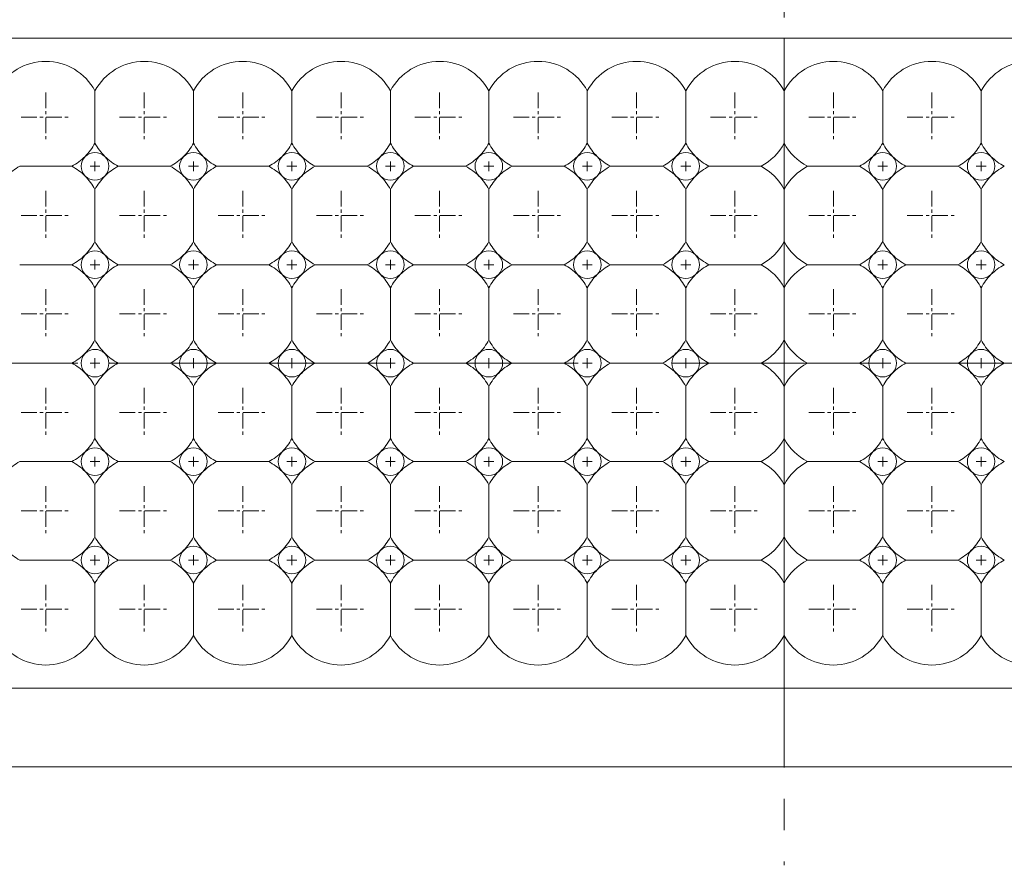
# Model space of a CAD drawing. Header units: millimetres. Extents: x -201 to 202, y 143 to 428.
# Tile 4 of 14: x -81 to -31, y 262 to 305. Entities that reach past the tile are written whole.
import ezdxf

# ---------------------------------------------------------------- set-up
doc = ezdxf.new("R2010")
doc.units = ezdxf.units.MM
doc.header["$LTSCALE"] = 0.25
doc.linetypes.add('CENTER', pattern=[50.8, 31.75, -6.35, 6.35, -6.35])
for name, color, linetype, lineweight in [('BASE', 7, 'Continuous', 20), ('CENTER', 1, 'CENTER', 9), ('DIMENSION', 6, 'Continuous', 9), ('LED LENS', 7, 'Continuous', 20)]:
    doc.layers.add(name, color=color, linetype=linetype, lineweight=lineweight)
doc.styles.add('VS Standard', font='msgothic.ttc', dxfattribs={"height": 3})
doc.dimstyles.new('VS Standard x1', dxfattribs={"dimtxt": 3, "dimasz": 3, "dimexe": 0.5, "dimexo": 0.8, "dimgap": 0.5, "dimtad": 3, "dimrnd": 0.0001, "dimzin": 9, "dimdsep": 46, "dimtxsty": 'VS Standard', "dimcen": 0, "dimaunit": 1, "dimadec": 0, "dimazin": 2, "dimtfac": 1, "dimtmove": 0, "dimatfit": 2, "dimfxl": 1, "dimtolj": 1, "dimtzin": 0, "dimarcsym": 0})

# ---------------------------------------------------------------- blocks, each defined once
blk = doc.blocks.new('*D184')
at = {"layer": 'Defpoints', "color": 0}
for p in [(-95.878, 335.595), (-95.878, 298.898), (11.122, 298.898)]:
    blk.add_point(p, dxfattribs=at)
at = {"layer": 'DIMENSION', "color": 0, "lineweight": -2}
for p, q in [((-95.878, 299.698), (-95.878, 336.095)), ((11.122, 299.698), (11.122, 336.095)), ((8.122, 335.595), (-92.878, 335.595))]:
    blk.add_line(p, q, dxfattribs=at)
at = {"layer": 'DIMENSION', "color": 0}
for points in [[(-92.878, 336.095), (-92.878, 335.095), (-95.878, 335.595)], [(8.122, 335.095), (8.122, 336.095), (11.122, 335.595)]]:
    blk.add_solid(points, dxfattribs=at)
at = {"layer": 'DIMENSION', "color": 0, "insert": (-42.378, 337.846), "char_height": 3, "attachment_point": 5, "style": 'VS Standard'}
blk.add_mtext('\\A1;\\A1;(107)', dxfattribs=at)

msp = doc.modelspace()

# ---------------------------------------------------------------- linework, layer by layer
at = {"layer": 'BASE'}
for p, q in [((7.622, 304.398), (-92.378, 304.398)), ((-92.378, 271.398), (7.622, 271.398)), ((7.622, 267.398), (-92.378, 267.398))]:
    msp.add_line(p, q, dxfattribs=at)
at = {"layer": 'CENTER'}
for p, q in [((-42.378, 313.398), (-42.378, 262.398)), ((-77.378, 298.148), (-77.378, 297.648)), ((-72.378, 298.148), (-72.378, 297.648)), ((-67.378, 298.148), (-67.378, 297.648)), ((-62.378, 298.148), (-62.378, 297.648)), ((-57.378, 298.148), (-57.378, 297.648)), ((-52.378, 298.148), (-52.378, 297.648)), ((-47.378, 298.148), (-47.378, 297.648)), ((-37.378, 298.148), (-37.378, 297.648)), ((-32.378, 298.148), (-32.378, 297.648)), ((-77.628, 297.898), (-77.128, 297.898)), ((-72.628, 297.898), (-72.128, 297.898)), ((-67.628, 297.898), (-67.128, 297.898)), ((-62.628, 297.898), (-62.128, 297.898)), ((-57.628, 297.898), (-57.128, 297.898)), ((-52.628, 297.898), (-52.128, 297.898)), ((-47.628, 297.898), (-47.128, 297.898)), ((-37.628, 297.898), (-37.128, 297.898)), ((-32.628, 297.898), (-32.128, 297.898)), ((-77.378, 293.148), (-77.378, 292.648)), ((-72.378, 293.148), (-72.378, 292.648)), ((-67.378, 293.148), (-67.378, 292.648)), ((-62.378, 293.148), (-62.378, 292.648)), ((-57.378, 293.148), (-57.378, 292.648)), ((-52.378, 293.148), (-52.378, 292.648)), ((-47.378, 293.148), (-47.378, 292.648)), ((-37.378, 293.148), (-37.378, 292.648)), ((-32.378, 293.148), (-32.378, 292.648)), ((-77.628, 292.898), (-77.128, 292.898)), ((-72.628, 292.898), (-72.128, 292.898)), ((-67.628, 292.898), (-67.128, 292.898)), ((-62.628, 292.898), (-62.128, 292.898)), ((-57.628, 292.898), (-57.128, 292.898)), ((-52.628, 292.898), (-52.128, 292.898)), ((-47.628, 292.898), (-47.128, 292.898)), ((-37.628, 292.898), (-37.128, 292.898)), ((-32.628, 292.898), (-32.128, 292.898)), ((-77.378, 288.148), (-77.378, 287.648)), ((-72.378, 288.148), (-72.378, 287.648)), ((-67.378, 288.148), (-67.378, 287.648)), ((-62.378, 288.148), (-62.378, 287.648)), ((-57.378, 288.148), (-57.378, 287.648)), ((-52.378, 288.148), (-52.378, 287.648)), ((-47.378, 288.148), (-47.378, 287.648)), ((-37.378, 288.148), (-37.378, 287.648)), ((-32.378, 288.148), (-32.378, 287.648)), ((-98.878, 287.898), (14.122, 287.898)), ((-77.628, 287.898), (-77.128, 287.898)), ((-72.628, 287.898), (-72.128, 287.898)), ((-67.628, 287.898), (-67.128, 287.898)), ((-62.628, 287.898), (-62.128, 287.898)), ((-57.628, 287.898), (-57.128, 287.898)), ((-52.628, 287.898), (-52.128, 287.898)), ((-47.628, 287.898), (-47.128, 287.898)), ((-37.628, 287.898), (-37.128, 287.898)), ((-32.628, 287.898), (-32.128, 287.898)), ((-77.378, 283.148), (-77.378, 282.648)), ((-72.378, 283.148), (-72.378, 282.648)), ((-67.378, 283.148), (-67.378, 282.648)), ((-62.378, 283.148), (-62.378, 282.648)), ((-57.378, 283.148), (-57.378, 282.648)), ((-52.378, 283.148), (-52.378, 282.648)), ((-47.378, 283.148), (-47.378, 282.648)), ((-37.378, 283.148), (-37.378, 282.648)), ((-32.378, 283.148), (-32.378, 282.648)), ((-77.628, 282.898), (-77.128, 282.898)), ((-72.628, 282.898), (-72.128, 282.898)), ((-67.628, 282.898), (-67.128, 282.898)), ((-62.628, 282.898), (-62.128, 282.898)), ((-57.628, 282.898), (-57.128, 282.898)), ((-52.628, 282.898), (-52.128, 282.898)), ((-47.628, 282.898), (-47.128, 282.898)), ((-37.628, 282.898), (-37.128, 282.898)), ((-32.628, 282.898), (-32.128, 282.898)), ((-77.378, 278.148), (-77.378, 277.648)), ((-72.378, 278.148), (-72.378, 277.648)), ((-67.378, 278.148), (-67.378, 277.648)), ((-62.378, 278.148), (-62.378, 277.648)), ((-57.378, 278.148), (-57.378, 277.648)), ((-52.378, 278.148), (-52.378, 277.648)), ((-47.378, 278.148), (-47.378, 277.648)), ((-37.378, 278.148), (-37.378, 277.648)), ((-32.378, 278.148), (-32.378, 277.648)), ((-77.628, 277.898), (-77.128, 277.898)), ((-72.628, 277.898), (-72.128, 277.898)), ((-67.628, 277.898), (-67.128, 277.898)), ((-62.628, 277.898), (-62.128, 277.898)), ((-57.628, 277.898), (-57.128, 277.898)), ((-52.628, 277.898), (-52.128, 277.898)), ((-47.628, 277.898), (-47.128, 277.898)), ((-37.628, 277.898), (-37.128, 277.898)), ((-32.628, 277.898), (-32.128, 277.898))]:
    msp.add_line(p, q, dxfattribs=at)
at = {"layer": 'CENTER', "ltscale": 0.1}
for p, q in [((-79.878, 301.648), (-79.878, 299.148)), ((-74.878, 301.648), (-74.878, 299.148)), ((-69.878, 301.648), (-69.878, 299.148)), ((-64.878, 301.648), (-64.878, 299.148)), ((-59.878, 301.648), (-59.878, 299.148)), ((-54.878, 301.648), (-54.878, 299.148)), ((-49.878, 301.648), (-49.878, 299.148)), ((-44.878, 301.648), (-44.878, 299.148)), ((-39.878, 301.648), (-39.878, 299.148)), ((-34.878, 301.648), (-34.878, 299.148)), ((-81.128, 300.398), (-78.628, 300.398)), ((-76.128, 300.398), (-73.628, 300.398)), ((-71.128, 300.398), (-68.628, 300.398)), ((-66.128, 300.398), (-63.628, 300.398)), ((-61.128, 300.398), (-58.628, 300.398)), ((-56.128, 300.398), (-53.628, 300.398)), ((-51.128, 300.398), (-48.628, 300.398)), ((-46.128, 300.398), (-43.628, 300.398)), ((-41.128, 300.398), (-38.628, 300.398)), ((-36.128, 300.398), (-33.628, 300.398)), ((-79.878, 296.648), (-79.878, 294.148)), ((-74.878, 296.648), (-74.878, 294.148)), ((-69.878, 296.648), (-69.878, 294.148)), ((-64.878, 296.648), (-64.878, 294.148)), ((-59.878, 296.648), (-59.878, 294.148)), ((-54.878, 296.648), (-54.878, 294.148)), ((-49.878, 296.648), (-49.878, 294.148)), ((-44.878, 296.648), (-44.878, 294.148)), ((-39.878, 296.648), (-39.878, 294.148)), ((-34.878, 296.648), (-34.878, 294.148)), ((-81.128, 295.398), (-78.628, 295.398)), ((-76.128, 295.398), (-73.628, 295.398)), ((-71.128, 295.398), (-68.628, 295.398)), ((-66.128, 295.398), (-63.628, 295.398)), ((-61.128, 295.398), (-58.628, 295.398)), ((-56.128, 295.398), (-53.628, 295.398)), ((-51.128, 295.398), (-48.628, 295.398)), ((-46.128, 295.398), (-43.628, 295.398)), ((-41.128, 295.398), (-38.628, 295.398)), ((-36.128, 295.398), (-33.628, 295.398)), ((-79.878, 291.648), (-79.878, 289.148)), ((-74.878, 291.648), (-74.878, 289.148)), ((-69.878, 291.648), (-69.878, 289.148)), ((-64.878, 291.648), (-64.878, 289.148)), ((-59.878, 291.648), (-59.878, 289.148)), ((-54.878, 291.648), (-54.878, 289.148)), ((-49.878, 291.648), (-49.878, 289.148)), ((-44.878, 291.648), (-44.878, 289.148)), ((-39.878, 291.648), (-39.878, 289.148)), ((-34.878, 291.648), (-34.878, 289.148)), ((-81.128, 290.398), (-78.628, 290.398)), ((-76.128, 290.398), (-73.628, 290.398)), ((-71.128, 290.398), (-68.628, 290.398)), ((-66.128, 290.398), (-63.628, 290.398)), ((-61.128, 290.398), (-58.628, 290.398)), ((-56.128, 290.398), (-53.628, 290.398)), ((-51.128, 290.398), (-48.628, 290.398)), ((-46.128, 290.398), (-43.628, 290.398)), ((-41.128, 290.398), (-38.628, 290.398)), ((-36.128, 290.398), (-33.628, 290.398)), ((-79.878, 286.648), (-79.878, 284.148)), ((-74.878, 286.648), (-74.878, 284.148)), ((-69.878, 286.648), (-69.878, 284.148)), ((-64.878, 286.648), (-64.878, 284.148)), ((-59.878, 286.648), (-59.878, 284.148)), ((-54.878, 286.648), (-54.878, 284.148)), ((-49.878, 286.648), (-49.878, 284.148)), ((-44.878, 286.648), (-44.878, 284.148)), ((-39.878, 286.648), (-39.878, 284.148)), ((-34.878, 286.648), (-34.878, 284.148)), ((-81.128, 285.398), (-78.628, 285.398)), ((-76.128, 285.398), (-73.628, 285.398)), ((-71.128, 285.398), (-68.628, 285.398)), ((-66.128, 285.398), (-63.628, 285.398)), ((-61.128, 285.398), (-58.628, 285.398)), ((-56.128, 285.398), (-53.628, 285.398)), ((-51.128, 285.398), (-48.628, 285.398)), ((-46.128, 285.398), (-43.628, 285.398)), ((-41.128, 285.398), (-38.628, 285.398)), ((-36.128, 285.398), (-33.628, 285.398)), ((-79.878, 281.648), (-79.878, 279.148)), ((-74.878, 281.648), (-74.878, 279.148)), ((-69.878, 281.648), (-69.878, 279.148)), ((-64.878, 281.648), (-64.878, 279.148)), ((-59.878, 281.648), (-59.878, 279.148)), ((-54.878, 281.648), (-54.878, 279.148)), ((-49.878, 281.648), (-49.878, 279.148)), ((-44.878, 281.648), (-44.878, 279.148)), ((-39.878, 281.648), (-39.878, 279.148)), ((-34.878, 281.648), (-34.878, 279.148)), ((-81.128, 280.398), (-78.628, 280.398)), ((-76.128, 280.398), (-73.628, 280.398)), ((-71.128, 280.398), (-68.628, 280.398)), ((-66.128, 280.398), (-63.628, 280.398)), ((-61.128, 280.398), (-58.628, 280.398)), ((-56.128, 280.398), (-53.628, 280.398)), ((-51.128, 280.398), (-48.628, 280.398)), ((-46.128, 280.398), (-43.628, 280.398)), ((-41.128, 280.398), (-38.628, 280.398)), ((-36.128, 280.398), (-33.628, 280.398)), ((-79.878, 276.648), (-79.878, 274.148)), ((-74.878, 276.648), (-74.878, 274.148)), ((-69.878, 276.648), (-69.878, 274.148)), ((-64.878, 276.648), (-64.878, 274.148)), ((-59.878, 276.648), (-59.878, 274.148)), ((-54.878, 276.648), (-54.878, 274.148)), ((-49.878, 276.648), (-49.878, 274.148)), ((-44.878, 276.648), (-44.878, 274.148)), ((-39.878, 276.648), (-39.878, 274.148)), ((-34.878, 276.648), (-34.878, 274.148)), ((-81.128, 275.398), (-78.628, 275.398)), ((-76.128, 275.398), (-73.628, 275.398)), ((-71.128, 275.398), (-68.628, 275.398)), ((-66.128, 275.398), (-63.628, 275.398)), ((-61.128, 275.398), (-58.628, 275.398)), ((-56.128, 275.398), (-53.628, 275.398)), ((-51.128, 275.398), (-48.628, 275.398)), ((-46.128, 275.398), (-43.628, 275.398)), ((-41.128, 275.398), (-38.628, 275.398)), ((-36.128, 275.398), (-33.628, 275.398))]:
    msp.add_line(p, q, dxfattribs=at)
at = {"layer": 'LED LENS'}
for p, q in [((-42.378, 304.398), (-42.378, 271.398)), ((-42.378, 301.721), (-42.378, 304.398)), ((-42.378, 304.398), (-42.378, 301.721)), ((-77.378, 301.721), (-77.378, 300.398)), ((-72.378, 301.721), (-72.378, 300.398)), ((-67.378, 301.721), (-67.378, 300.398)), ((-62.378, 301.721), (-62.378, 300.398)), ((-57.378, 301.721), (-57.378, 300.398)), ((-52.378, 301.721), (-52.378, 300.398)), ((-47.378, 301.721), (-47.378, 300.398)), ((-42.378, 301.721), (-42.378, 300.398)), ((-42.378, 299.075), (-42.378, 301.721)), ((-37.378, 301.721), (-37.378, 300.398)), ((-32.378, 301.721), (-32.378, 300.398)), ((-77.378, 300.398), (-77.378, 299.075)), ((-72.378, 300.398), (-72.378, 299.075)), ((-67.378, 300.398), (-67.378, 299.075)), ((-62.378, 300.398), (-62.378, 299.075)), ((-57.378, 300.398), (-57.378, 299.075)), ((-52.378, 300.398), (-52.378, 299.075)), ((-47.378, 300.398), (-47.378, 299.075)), ((-42.378, 300.398), (-42.378, 299.075)), ((-37.378, 300.398), (-37.378, 299.075)), ((-32.378, 300.398), (-32.378, 299.075)), ((-42.378, 296.721), (-42.378, 299.075)), ((-42.378, 299.075), (-42.378, 296.721)), ((-81.201, 297.898), (-78.556, 297.898)), ((-76.201, 297.898), (-73.556, 297.898)), ((-71.201, 297.898), (-68.556, 297.898)), ((-66.201, 297.898), (-63.556, 297.898)), ((-61.201, 297.898), (-58.556, 297.898)), ((-56.201, 297.898), (-53.556, 297.898)), ((-51.201, 297.898), (-48.556, 297.898)), ((-46.201, 297.898), (-43.556, 297.898)), ((-41.201, 297.898), (-38.556, 297.898)), ((-36.201, 297.898), (-33.556, 297.898)), ((-77.378, 296.721), (-77.378, 295.398)), ((-72.378, 296.721), (-72.378, 295.398)), ((-67.378, 296.721), (-67.378, 295.398)), ((-62.378, 296.721), (-62.378, 295.398)), ((-57.378, 296.721), (-57.378, 295.398)), ((-52.378, 296.721), (-52.378, 295.398)), ((-47.378, 296.721), (-47.378, 295.398)), ((-42.378, 296.721), (-42.378, 295.398)), ((-42.378, 294.075), (-42.378, 296.721)), ((-37.378, 296.721), (-37.378, 295.398)), ((-32.378, 296.721), (-32.378, 295.398)), ((-77.378, 295.398), (-77.378, 294.075)), ((-72.378, 295.398), (-72.378, 294.075)), ((-67.378, 295.398), (-67.378, 294.075)), ((-62.378, 295.398), (-62.378, 294.075)), ((-57.378, 295.398), (-57.378, 294.075)), ((-52.378, 295.398), (-52.378, 294.075)), ((-47.378, 295.398), (-47.378, 294.075)), ((-42.378, 295.398), (-42.378, 294.075)), ((-37.378, 295.398), (-37.378, 294.075)), ((-32.378, 295.398), (-32.378, 294.075)), ((-42.378, 291.721), (-42.378, 294.075)), ((-42.378, 294.075), (-42.378, 291.721)), ((-81.201, 292.898), (-78.556, 292.898)), ((-76.201, 292.898), (-73.556, 292.898)), ((-71.201, 292.898), (-68.556, 292.898)), ((-66.201, 292.898), (-63.556, 292.898)), ((-61.201, 292.898), (-58.556, 292.898)), ((-56.201, 292.898), (-53.556, 292.898)), ((-51.201, 292.898), (-48.556, 292.898)), ((-46.201, 292.898), (-43.556, 292.898)), ((-41.201, 292.898), (-38.556, 292.898)), ((-36.201, 292.898), (-33.556, 292.898)), ((-77.378, 291.721), (-77.378, 290.398)), ((-72.378, 291.721), (-72.378, 290.398)), ((-67.378, 291.721), (-67.378, 290.398)), ((-62.378, 291.721), (-62.378, 290.398)), ((-57.378, 291.721), (-57.378, 290.398)), ((-52.378, 291.721), (-52.378, 290.398)), ((-47.378, 291.721), (-47.378, 290.398)), ((-42.378, 291.721), (-42.378, 290.398)), ((-42.378, 289.075), (-42.378, 291.721)), ((-37.378, 291.721), (-37.378, 290.398)), ((-32.378, 291.721), (-32.378, 290.398)), ((-77.378, 290.398), (-77.378, 289.075)), ((-72.378, 290.398), (-72.378, 289.075)), ((-67.378, 290.398), (-67.378, 289.075)), ((-62.378, 290.398), (-62.378, 289.075)), ((-57.378, 290.398), (-57.378, 289.075)), ((-52.378, 290.398), (-52.378, 289.075)), ((-47.378, 290.398), (-47.378, 289.075)), ((-42.378, 290.398), (-42.378, 289.075)), ((-37.378, 290.398), (-37.378, 289.075)), ((-32.378, 290.398), (-32.378, 289.075)), ((-42.378, 286.721), (-42.378, 289.075)), ((-42.378, 289.075), (-42.378, 286.721)), ((-81.201, 287.898), (-78.556, 287.898)), ((-76.201, 287.898), (-73.556, 287.898)), ((-71.201, 287.898), (-68.556, 287.898)), ((-66.201, 287.898), (-63.556, 287.898)), ((-61.201, 287.898), (-58.556, 287.898)), ((-56.201, 287.898), (-53.556, 287.898)), ((-51.201, 287.898), (-48.556, 287.898)), ((-46.201, 287.898), (-43.556, 287.898)), ((-41.201, 287.898), (-38.556, 287.898)), ((-36.201, 287.898), (-33.556, 287.898)), ((-77.378, 286.721), (-77.378, 285.398)), ((-72.378, 286.721), (-72.378, 285.398)), ((-67.378, 286.721), (-67.378, 285.398)), ((-62.378, 286.721), (-62.378, 285.398)), ((-57.378, 286.721), (-57.378, 285.398)), ((-52.378, 286.721), (-52.378, 285.398)), ((-47.378, 286.721), (-47.378, 285.398)), ((-42.378, 286.721), (-42.378, 285.398)), ((-42.378, 284.075), (-42.378, 286.721)), ((-37.378, 286.721), (-37.378, 285.398)), ((-32.378, 286.721), (-32.378, 285.398)), ((-77.378, 285.398), (-77.378, 284.075)), ((-72.378, 285.398), (-72.378, 284.075)), ((-67.378, 285.398), (-67.378, 284.075)), ((-62.378, 285.398), (-62.378, 284.075)), ((-57.378, 285.398), (-57.378, 284.075)), ((-52.378, 285.398), (-52.378, 284.075)), ((-47.378, 285.398), (-47.378, 284.075)), ((-42.378, 285.398), (-42.378, 284.075)), ((-37.378, 285.398), (-37.378, 284.075)), ((-32.378, 285.398), (-32.378, 284.075)), ((-42.378, 281.721), (-42.378, 284.075)), ((-42.378, 284.075), (-42.378, 281.721)), ((-81.201, 282.898), (-78.556, 282.898)), ((-76.201, 282.898), (-73.556, 282.898)), ((-71.201, 282.898), (-68.556, 282.898)), ((-66.201, 282.898), (-63.556, 282.898)), ((-61.201, 282.898), (-58.556, 282.898)), ((-56.201, 282.898), (-53.556, 282.898)), ((-51.201, 282.898), (-48.556, 282.898)), ((-46.201, 282.898), (-43.556, 282.898)), ((-41.201, 282.898), (-38.556, 282.898)), ((-36.201, 282.898), (-33.556, 282.898)), ((-77.378, 281.721), (-77.378, 280.398)), ((-72.378, 281.721), (-72.378, 280.398)), ((-67.378, 281.721), (-67.378, 280.398)), ((-62.378, 281.721), (-62.378, 280.398)), ((-57.378, 281.721), (-57.378, 280.398)), ((-52.378, 281.721), (-52.378, 280.398)), ((-47.378, 280.398), (-47.378, 281.721)), ((-42.378, 281.721), (-42.378, 280.398)), ((-42.378, 279.075), (-42.378, 281.721)), ((-37.378, 281.721), (-37.378, 280.398)), ((-32.378, 281.721), (-32.378, 280.398)), ((-77.378, 280.398), (-77.378, 279.075)), ((-72.378, 280.398), (-72.378, 279.075)), ((-67.378, 280.398), (-67.378, 279.075)), ((-62.378, 280.398), (-62.378, 279.075)), ((-57.378, 280.398), (-57.378, 279.075)), ((-52.378, 280.398), (-52.378, 279.075)), ((-47.378, 279.075), (-47.378, 280.398)), ((-42.378, 280.398), (-42.378, 279.075)), ((-37.378, 280.398), (-37.378, 279.075)), ((-32.378, 280.398), (-32.378, 279.075)), ((-42.378, 276.721), (-42.378, 279.075)), ((-42.378, 279.075), (-42.378, 276.721)), ((-81.201, 277.898), (-78.556, 277.898)), ((-76.201, 277.898), (-73.556, 277.898)), ((-71.201, 277.898), (-68.556, 277.898)), ((-66.201, 277.898), (-63.556, 277.898)), ((-61.201, 277.898), (-58.556, 277.898)), ((-56.201, 277.898), (-53.556, 277.898)), ((-51.201, 277.898), (-48.556, 277.898)), ((-46.201, 277.898), (-43.556, 277.898)), ((-41.201, 277.898), (-38.556, 277.898)), ((-36.201, 277.898), (-33.556, 277.898)), ((-77.378, 276.721), (-77.378, 275.398)), ((-72.378, 276.721), (-72.378, 275.398)), ((-67.378, 276.721), (-67.378, 275.398)), ((-62.378, 276.721), (-62.378, 275.398)), ((-57.378, 276.721), (-57.378, 275.398)), ((-52.378, 275.398), (-52.378, 276.721)), ((-47.378, 275.398), (-47.378, 276.721)), ((-42.378, 276.721), (-42.378, 275.398)), ((-42.378, 274.075), (-42.378, 276.721)), ((-37.378, 276.721), (-37.378, 275.398)), ((-32.378, 276.721), (-32.378, 275.398)), ((-77.378, 275.398), (-77.378, 274.075)), ((-72.378, 275.398), (-72.378, 274.075)), ((-67.378, 275.398), (-67.378, 274.075)), ((-62.378, 275.398), (-62.378, 274.075)), ((-57.378, 275.398), (-57.378, 274.075)), ((-52.378, 274.075), (-52.378, 275.398)), ((-47.378, 274.075), (-47.378, 275.398)), ((-42.378, 275.398), (-42.378, 274.075)), ((-37.378, 275.398), (-37.378, 274.075)), ((-32.378, 275.398), (-32.378, 274.075)), ((-42.378, 271.398), (-42.378, 274.075)), ((-42.378, 274.075), (-42.378, 271.398))]:
    msp.add_line(p, q, dxfattribs=at)
for centre, radius, start, end in [((-79.878, 300.398), 2.828, 27.8856, 152.1144), ((-74.878, 300.398), 2.828, 27.8856, 152.1144), ((-69.878, 300.398), 2.828, 27.8856, 152.1144), ((-64.878, 300.398), 2.828, 27.8856, 152.1144), ((-59.878, 300.398), 2.828, 27.8856, 152.1144), ((-54.878, 300.398), 2.828, 27.8856, 152.1144), ((-49.878, 300.398), 2.828, 27.8856, 152.1144), ((-44.878, 300.398), 2.828, 27.8856, 152.1144), ((-39.878, 300.398), 2.828, 27.8856, 152.1144), ((-34.878, 300.398), 2.828, 27.8856, 152.1144), ((-29.878, 300.398), 2.828, 27.8856, 152.1144), ((-79.878, 300.398), 2.828, 315, 332.1144), ((-74.878, 300.398), 2.828, 207.8856, 225), ((-74.878, 300.398), 2.828, 315, 332.1144), ((-69.878, 300.398), 2.828, 207.8856, 225), ((-69.878, 300.398), 2.828, 315, 332.1144), ((-64.878, 300.398), 2.828, 207.8856, 225), ((-64.878, 300.398), 2.828, 315, 332.1144), ((-59.878, 300.398), 2.828, 207.8856, 225), ((-59.878, 300.398), 2.828, 315, 332.1144), ((-54.878, 300.398), 2.828, 207.8856, 225), ((-54.878, 300.398), 2.828, 315, 332.1144), ((-49.878, 300.398), 2.828, 207.8856, 225), ((-49.878, 300.398), 2.828, 315, 332.1144), ((-44.878, 300.398), 2.828, 207.8856, 225), ((-44.878, 300.398), 2.828, 297.8856, 332.1144), ((-39.878, 300.398), 2.828, 207.8856, 242.1144), ((-39.878, 300.398), 2.828, 315, 332.1144), ((-34.878, 300.398), 2.828, 207.8856, 225), ((-34.878, 300.398), 2.828, 315, 332.1144), ((-29.878, 300.398), 2.828, 207.8856, 225), ((-77.378, 297.898), 0.7, 45, 135), ((-72.378, 297.898), 0.7, 45, 135), ((-67.378, 297.898), 0.7, 45, 135), ((-62.378, 297.898), 0.7, 45, 135), ((-57.378, 297.898), 0.7, 45, 135), ((-52.378, 297.898), 0.7, 45, 135), ((-47.378, 297.898), 0.7, 45, 135), ((-37.378, 297.898), 0.7, 45, 135), ((-32.378, 297.898), 0.7, 45, 135), ((-79.878, 300.398), 2.828, 297.8856, 315), ((-77.378, 297.898), 0.7, 135, 225), ((-77.378, 297.898), 0.7, 0, 45), ((-74.878, 300.398), 2.828, 225, 242.1144), ((-74.878, 300.398), 2.828, 297.8856, 315), ((-72.378, 297.898), 0.7, 135, 225), ((-72.378, 297.898), 0.7, 0, 45), ((-69.878, 300.398), 2.828, 225, 242.1144), ((-69.878, 300.398), 2.828, 297.8856, 315), ((-67.378, 297.898), 0.7, 135, 225), ((-67.378, 297.898), 0.7, 0, 45), ((-64.878, 300.398), 2.828, 225, 242.1144), ((-64.878, 300.398), 2.828, 297.8856, 315), ((-62.378, 297.898), 0.7, 135, 225), ((-62.378, 297.898), 0.7, 0, 45), ((-59.878, 300.398), 2.828, 225, 242.1144), ((-59.878, 300.398), 2.828, 297.8856, 315), ((-57.378, 297.898), 0.7, 135, 225), ((-57.378, 297.898), 0.7, 0, 45), ((-54.878, 300.398), 2.828, 225, 242.1144), ((-54.878, 300.398), 2.828, 297.8856, 315), ((-52.378, 297.898), 0.7, 135, 225), ((-52.378, 297.898), 0.7, 0, 45), ((-49.878, 300.398), 2.828, 225, 242.1144), ((-49.878, 300.398), 2.828, 297.8856, 315), ((-47.378, 297.898), 0.7, 135, 225), ((-47.378, 297.898), 0.7, 0, 45), ((-44.878, 300.398), 2.828, 225, 242.1144), ((-39.878, 300.398), 2.828, 297.8856, 315), ((-37.378, 297.898), 0.7, 135, 225), ((-37.378, 297.898), 0.7, 0, 45), ((-34.878, 300.398), 2.828, 225, 242.1144), ((-34.878, 300.398), 2.828, 297.8856, 315), ((-32.378, 297.898), 0.7, 135, 225), ((-32.378, 297.898), 0.7, 0, 45), ((-29.878, 300.398), 2.828, 225, 242.1144), ((-79.878, 295.398), 2.828, 117.8856, 135), ((-79.878, 295.398), 2.828, 45, 62.1144), ((-77.378, 297.898), 0.7, 315, 0), ((-74.878, 295.398), 2.828, 117.8856, 135), ((-74.878, 295.398), 2.828, 45, 62.1144), ((-72.378, 297.898), 0.7, 315, 0), ((-69.878, 295.398), 2.828, 117.8856, 135), ((-69.878, 295.398), 2.828, 45, 62.1144), ((-67.378, 297.898), 0.7, 315, 0), ((-64.878, 295.398), 2.828, 117.8856, 135), ((-64.878, 295.398), 2.828, 45, 62.1144), ((-62.378, 297.898), 0.7, 315, 0), ((-59.878, 295.398), 2.828, 117.8856, 135), ((-59.878, 295.398), 2.828, 45, 62.1144), ((-57.378, 297.898), 0.7, 315, 0), ((-54.878, 295.398), 2.828, 117.8856, 135), ((-54.878, 295.398), 2.828, 45, 62.1144), ((-52.378, 297.898), 0.7, 315, 0), ((-49.878, 295.398), 2.828, 117.8856, 135), ((-49.878, 295.398), 2.828, 45, 62.1144), ((-47.378, 297.898), 0.7, 315, 0), ((-44.878, 295.398), 2.828, 117.8856, 135), ((-44.878, 295.398), 2.828, 27.8856, 62.1144), ((-39.878, 295.398), 2.828, 117.8856, 152.1144), ((-39.878, 295.398), 2.828, 45, 62.1144), ((-37.378, 297.898), 0.7, 315, 0), ((-34.878, 295.398), 2.828, 117.8856, 135), ((-34.878, 295.398), 2.828, 45, 62.1144), ((-32.378, 297.898), 0.7, 315, 0), ((-29.878, 295.398), 2.828, 117.8856, 135), ((-79.878, 295.398), 2.828, 27.8856, 45), ((-77.378, 297.898), 0.7, 225, 315), ((-74.878, 295.398), 2.828, 135, 152.1144), ((-74.878, 295.398), 2.828, 27.8856, 45), ((-72.378, 297.898), 0.7, 225, 315), ((-69.878, 295.398), 2.828, 135, 152.1144), ((-69.878, 295.398), 2.828, 27.8856, 45), ((-67.378, 297.898), 0.7, 225, 315), ((-64.878, 295.398), 2.828, 135, 152.1144), ((-64.878, 295.398), 2.828, 27.8856, 45), ((-62.378, 297.898), 0.7, 225, 315), ((-59.878, 295.398), 2.828, 135, 152.1144), ((-59.878, 295.398), 2.828, 27.8856, 45), ((-57.378, 297.898), 0.7, 225, 315), ((-54.878, 295.398), 2.828, 135, 152.1144), ((-54.878, 295.398), 2.828, 27.8856, 45), ((-52.378, 297.898), 0.7, 225, 315), ((-49.878, 295.398), 2.828, 135, 152.1144), ((-49.878, 295.398), 2.828, 27.8856, 45), ((-47.378, 297.898), 0.7, 225, 315), ((-44.878, 295.398), 2.828, 135, 152.1144), ((-39.878, 295.398), 2.828, 27.8856, 45), ((-37.378, 297.898), 0.7, 225, 315), ((-34.878, 295.398), 2.828, 135, 152.1144), ((-34.878, 295.398), 2.828, 27.8856, 45), ((-32.378, 297.898), 0.7, 225, 315), ((-29.878, 295.398), 2.828, 135, 152.1144), ((-79.878, 295.398), 2.828, 315, 332.1144), ((-74.878, 295.398), 2.828, 207.8856, 225), ((-74.878, 295.398), 2.828, 315, 332.1144), ((-69.878, 295.398), 2.828, 207.8856, 225), ((-69.878, 295.398), 2.828, 315, 332.1144), ((-64.878, 295.398), 2.828, 207.8856, 225), ((-64.878, 295.398), 2.828, 315, 332.1144), ((-59.878, 295.398), 2.828, 207.8856, 225), ((-59.878, 295.398), 2.828, 315, 332.1144), ((-54.878, 295.398), 2.828, 207.8856, 225), ((-54.878, 295.398), 2.828, 315, 332.1144), ((-49.878, 295.398), 2.828, 207.8856, 225), ((-49.878, 295.398), 2.828, 315, 332.1144), ((-44.878, 295.398), 2.828, 207.8856, 225), ((-44.878, 295.398), 2.828, 297.8856, 332.1144), ((-39.878, 295.398), 2.828, 207.8856, 242.1144), ((-39.878, 295.398), 2.828, 315, 332.1144), ((-34.878, 295.398), 2.828, 207.8856, 225), ((-34.878, 295.398), 2.828, 315, 332.1144), ((-29.878, 295.398), 2.828, 207.8856, 225), ((-77.378, 292.898), 0.7, 45, 135), ((-72.378, 292.898), 0.7, 45, 135), ((-67.378, 292.898), 0.7, 45, 135), ((-62.378, 292.898), 0.7, 45, 135), ((-57.378, 292.898), 0.7, 45, 135), ((-52.378, 292.898), 0.7, 45, 135), ((-47.378, 292.898), 0.7, 45, 135), ((-37.378, 292.898), 0.7, 45, 135), ((-32.378, 292.898), 0.7, 45, 135), ((-79.878, 295.398), 2.828, 297.8856, 315), ((-77.378, 292.898), 0.7, 135, 225), ((-77.378, 292.898), 0.7, 0, 45), ((-74.878, 295.398), 2.828, 225, 242.1144), ((-74.878, 295.398), 2.828, 297.8856, 315), ((-72.378, 292.898), 0.7, 135, 225), ((-72.378, 292.898), 0.7, 0, 45), ((-69.878, 295.398), 2.828, 225, 242.1144), ((-69.878, 295.398), 2.828, 297.8856, 315), ((-67.378, 292.898), 0.7, 135, 225), ((-67.378, 292.898), 0.7, 0, 45), ((-64.878, 295.398), 2.828, 225, 242.1144), ((-64.878, 295.398), 2.828, 297.8856, 315), ((-62.378, 292.898), 0.7, 135, 225), ((-62.378, 292.898), 0.7, 0, 45), ((-59.878, 295.398), 2.828, 225, 242.1144), ((-59.878, 295.398), 2.828, 297.8856, 315), ((-57.378, 292.898), 0.7, 135, 225), ((-57.378, 292.898), 0.7, 0, 45), ((-54.878, 295.398), 2.828, 225, 242.1144), ((-54.878, 295.398), 2.828, 297.8856, 315), ((-52.378, 292.898), 0.7, 135, 225), ((-52.378, 292.898), 0.7, 0, 45), ((-49.878, 295.398), 2.828, 225, 242.1144), ((-49.878, 295.398), 2.828, 297.8856, 315), ((-47.378, 292.898), 0.7, 135, 225), ((-47.378, 292.898), 0.7, 0, 45), ((-44.878, 295.398), 2.828, 225, 242.1144), ((-39.878, 295.398), 2.828, 297.8856, 315), ((-37.378, 292.898), 0.7, 135, 225), ((-37.378, 292.898), 0.7, 0, 45), ((-34.878, 295.398), 2.828, 225, 242.1144), ((-34.878, 295.398), 2.828, 297.8856, 315), ((-32.378, 292.898), 0.7, 135, 225), ((-32.378, 292.898), 0.7, 0, 45), ((-29.878, 295.398), 2.828, 225, 242.1144), ((-79.878, 290.398), 2.828, 45, 62.1144), ((-77.378, 292.898), 0.7, 315, 0), ((-74.878, 290.398), 2.828, 117.8856, 135), ((-74.878, 290.398), 2.828, 45, 62.1144), ((-72.378, 292.898), 0.7, 315, 0), ((-69.878, 290.398), 2.828, 117.8856, 135), ((-69.878, 290.398), 2.828, 45, 62.1144), ((-67.378, 292.898), 0.7, 315, 0), ((-64.878, 290.398), 2.828, 117.8856, 135), ((-64.878, 290.398), 2.828, 45, 62.1144), ((-62.378, 292.898), 0.7, 315, 0), ((-59.878, 290.398), 2.828, 117.8856, 135), ((-59.878, 290.398), 2.828, 45, 62.1144), ((-57.378, 292.898), 0.7, 315, 0), ((-54.878, 290.398), 2.828, 117.8856, 135), ((-54.878, 290.398), 2.828, 45, 62.1144), ((-52.378, 292.898), 0.7, 315, 0), ((-49.878, 290.398), 2.828, 117.8856, 135), ((-49.878, 290.398), 2.828, 45, 62.1144), ((-47.378, 292.898), 0.7, 315, 0), ((-44.878, 290.398), 2.828, 117.8856, 135), ((-44.878, 290.398), 2.828, 27.8856, 62.1144), ((-39.878, 290.398), 2.828, 117.8856, 152.1144), ((-39.878, 290.398), 2.828, 45, 62.1144), ((-37.378, 292.898), 0.7, 315, 0), ((-34.878, 290.398), 2.828, 117.8856, 135), ((-34.878, 290.398), 2.828, 45, 62.1144), ((-32.378, 292.898), 0.7, 315, 0), ((-29.878, 290.398), 2.828, 117.8856, 135), ((-79.878, 290.398), 2.828, 27.8856, 45), ((-77.378, 292.898), 0.7, 225, 315), ((-74.878, 290.398), 2.828, 135, 152.1144), ((-74.878, 290.398), 2.828, 27.8856, 45), ((-72.378, 292.898), 0.7, 225, 315), ((-69.878, 290.398), 2.828, 135, 152.1144), ((-69.878, 290.398), 2.828, 27.8856, 45), ((-67.378, 292.898), 0.7, 225, 315), ((-64.878, 290.398), 2.828, 135, 152.1144), ((-64.878, 290.398), 2.828, 27.8856, 45), ((-62.378, 292.898), 0.7, 225, 315), ((-59.878, 290.398), 2.828, 135, 152.1144), ((-59.878, 290.398), 2.828, 27.8856, 45), ((-57.378, 292.898), 0.7, 225, 315), ((-54.878, 290.398), 2.828, 135, 152.1144), ((-54.878, 290.398), 2.828, 27.8856, 45), ((-52.378, 292.898), 0.7, 225, 315), ((-49.878, 290.398), 2.828, 135, 152.1144), ((-49.878, 290.398), 2.828, 27.8856, 45), ((-47.378, 292.898), 0.7, 225, 315), ((-44.878, 290.398), 2.828, 135, 152.1144), ((-39.878, 290.398), 2.828, 27.8856, 45), ((-37.378, 292.898), 0.7, 225, 315), ((-34.878, 290.398), 2.828, 135, 152.1144), ((-34.878, 290.398), 2.828, 27.8856, 45), ((-32.378, 292.898), 0.7, 225, 315), ((-29.878, 290.398), 2.828, 135, 152.1144), ((-79.878, 290.398), 2.828, 315, 332.1144), ((-74.878, 290.398), 2.828, 207.8856, 225), ((-74.878, 290.398), 2.828, 315, 332.1144), ((-69.878, 290.398), 2.828, 207.8856, 225), ((-69.878, 290.398), 2.828, 315, 332.1144), ((-64.878, 290.398), 2.828, 207.8856, 225), ((-64.878, 290.398), 2.828, 315, 332.1144), ((-59.878, 290.398), 2.828, 207.8856, 225), ((-59.878, 290.398), 2.828, 315, 332.1144), ((-54.878, 290.398), 2.828, 207.8856, 225), ((-54.878, 290.398), 2.828, 315, 332.1144), ((-49.878, 290.398), 2.828, 207.8856, 225), ((-49.878, 290.398), 2.828, 315, 332.1144), ((-44.878, 290.398), 2.828, 207.8856, 225), ((-44.878, 290.398), 2.828, 297.8856, 332.1144), ((-39.878, 290.398), 2.828, 207.8856, 242.1144), ((-39.878, 290.398), 2.828, 315, 332.1144), ((-34.878, 290.398), 2.828, 207.8856, 225), ((-34.878, 290.398), 2.828, 315, 332.1144), ((-29.878, 290.398), 2.828, 207.8856, 225), ((-77.378, 287.898), 0.7, 45, 135), ((-72.378, 287.898), 0.7, 45, 135), ((-67.378, 287.898), 0.7, 45, 135), ((-62.378, 287.898), 0.7, 45, 135), ((-57.378, 287.898), 0.7, 45, 135), ((-52.378, 287.898), 0.7, 45, 135), ((-47.378, 287.898), 0.7, 45, 135), ((-37.378, 287.898), 0.7, 45, 135), ((-32.378, 287.898), 0.7, 45, 135), ((-79.878, 290.398), 2.828, 297.8856, 315), ((-77.378, 287.898), 0.7, 135, 225), ((-77.378, 287.898), 0.7, 0, 45), ((-74.878, 290.398), 2.828, 225, 242.1144), ((-74.878, 290.398), 2.828, 297.8856, 315), ((-72.378, 287.898), 0.7, 135, 225), ((-72.378, 287.898), 0.7, 0, 45), ((-69.878, 290.398), 2.828, 225, 242.1144), ((-69.878, 290.398), 2.828, 297.8856, 315), ((-67.378, 287.898), 0.7, 135, 225), ((-67.378, 287.898), 0.7, 0, 45), ((-64.878, 290.398), 2.828, 225, 242.1144), ((-64.878, 290.398), 2.828, 297.8856, 315), ((-62.378, 287.898), 0.7, 135, 225), ((-62.378, 287.898), 0.7, 0, 45), ((-59.878, 290.398), 2.828, 225, 242.1144), ((-59.878, 290.398), 2.828, 297.8856, 315), ((-57.378, 287.898), 0.7, 135, 225), ((-57.378, 287.898), 0.7, 0, 45), ((-54.878, 290.398), 2.828, 225, 242.1144), ((-54.878, 290.398), 2.828, 297.8856, 315), ((-52.378, 287.898), 0.7, 135, 225), ((-52.378, 287.898), 0.7, 0, 45), ((-49.878, 290.398), 2.828, 225, 242.1144), ((-49.878, 290.398), 2.828, 297.8856, 315), ((-47.378, 287.898), 0.7, 135, 225), ((-47.378, 287.898), 0.7, 0, 45), ((-44.878, 290.398), 2.828, 225, 242.1144), ((-39.878, 290.398), 2.828, 297.8856, 315), ((-37.378, 287.898), 0.7, 135, 225), ((-37.378, 287.898), 0.7, 0, 45), ((-34.878, 290.398), 2.828, 225, 242.1144), ((-34.878, 290.398), 2.828, 297.8856, 315), ((-32.378, 287.898), 0.7, 135, 225), ((-32.378, 287.898), 0.7, 0, 45), ((-29.878, 290.398), 2.828, 225, 242.1144), ((-79.878, 285.398), 2.828, 45, 62.1144), ((-77.378, 287.898), 0.7, 315, 0), ((-74.878, 285.398), 2.828, 117.8856, 135), ((-74.878, 285.398), 2.828, 45, 62.1144), ((-72.378, 287.898), 0.7, 315, 0), ((-69.878, 285.398), 2.828, 117.8856, 135), ((-69.878, 285.398), 2.828, 45, 62.1144), ((-67.378, 287.898), 0.7, 315, 0), ((-64.878, 285.398), 2.828, 117.8856, 135), ((-64.878, 285.398), 2.828, 45, 62.1144), ((-62.378, 287.898), 0.7, 315, 0), ((-59.878, 285.398), 2.828, 117.8856, 135), ((-59.878, 285.398), 2.828, 45, 62.1144), ((-57.378, 287.898), 0.7, 315, 0), ((-54.878, 285.398), 2.828, 117.8856, 135), ((-54.878, 285.398), 2.828, 45, 62.1144), ((-52.378, 287.898), 0.7, 315, 0), ((-49.878, 285.398), 2.828, 117.8856, 135), ((-49.878, 285.398), 2.828, 45, 62.1144), ((-47.378, 287.898), 0.7, 315, 0), ((-44.878, 285.398), 2.828, 117.8856, 135), ((-44.878, 285.398), 2.828, 27.8856, 62.1144), ((-39.878, 285.398), 2.828, 117.8856, 152.1144), ((-39.878, 285.398), 2.828, 45, 62.1144), ((-37.378, 287.898), 0.7, 315, 0), ((-34.878, 285.398), 2.828, 117.8856, 135), ((-34.878, 285.398), 2.828, 45, 62.1144), ((-32.378, 287.898), 0.7, 315, 0), ((-29.878, 285.398), 2.828, 117.8856, 135), ((-79.878, 285.398), 2.828, 27.8856, 45), ((-77.378, 287.898), 0.7, 225, 315), ((-74.878, 285.398), 2.828, 135, 152.1144), ((-74.878, 285.398), 2.828, 27.8856, 45), ((-72.378, 287.898), 0.7, 225, 315), ((-69.878, 285.398), 2.828, 135, 152.1144), ((-69.878, 285.398), 2.828, 27.8856, 45), ((-67.378, 287.898), 0.7, 225, 315), ((-64.878, 285.398), 2.828, 135, 152.1144), ((-64.878, 285.398), 2.828, 27.8856, 45), ((-62.378, 287.898), 0.7, 225, 315), ((-59.878, 285.398), 2.828, 135, 152.1144), ((-59.878, 285.398), 2.828, 27.8856, 45), ((-57.378, 287.898), 0.7, 225, 315), ((-54.878, 285.398), 2.828, 135, 152.1144), ((-54.878, 285.398), 2.828, 27.8856, 45), ((-52.378, 287.898), 0.7, 225, 315), ((-49.878, 285.398), 2.828, 135, 152.1144), ((-49.878, 285.398), 2.828, 27.8856, 45), ((-47.378, 287.898), 0.7, 225, 315), ((-44.878, 285.398), 2.828, 135, 152.1144), ((-39.878, 285.398), 2.828, 27.8856, 45), ((-37.378, 287.898), 0.7, 225, 315), ((-34.878, 285.398), 2.828, 135, 152.1144), ((-34.878, 285.398), 2.828, 27.8856, 45), ((-32.378, 287.898), 0.7, 225, 315), ((-29.878, 285.398), 2.828, 135, 152.1144), ((-79.878, 285.398), 2.828, 315, 332.1144), ((-74.878, 285.398), 2.828, 207.8856, 225), ((-74.878, 285.398), 2.828, 315, 332.1144), ((-69.878, 285.398), 2.828, 207.8856, 225), ((-69.878, 285.398), 2.828, 315, 332.1144), ((-64.878, 285.398), 2.828, 207.8856, 225), ((-64.878, 285.398), 2.828, 315, 332.1144), ((-59.878, 285.398), 2.828, 207.8856, 225), ((-59.878, 285.398), 2.828, 315, 332.1144), ((-54.878, 285.398), 2.828, 207.8856, 225), ((-54.878, 285.398), 2.828, 315, 332.1144), ((-49.878, 285.398), 2.828, 207.8856, 225), ((-49.878, 285.398), 2.828, 315, 332.1144), ((-44.878, 285.398), 2.828, 207.8856, 225), ((-44.878, 285.398), 2.828, 297.8856, 332.1144), ((-39.878, 285.398), 2.828, 207.8856, 242.1144), ((-39.878, 285.398), 2.828, 315, 332.1144), ((-34.878, 285.398), 2.828, 207.8856, 225), ((-34.878, 285.398), 2.828, 315, 332.1144), ((-29.878, 285.398), 2.828, 207.8856, 225), ((-77.378, 282.898), 0.7, 45, 135), ((-72.378, 282.898), 0.7, 45, 135), ((-67.378, 282.898), 0.7, 45, 135), ((-62.378, 282.898), 0.7, 45, 135), ((-57.378, 282.898), 0.7, 45, 135), ((-52.378, 282.898), 0.7, 45, 135), ((-47.378, 282.898), 0.7, 45, 135), ((-37.378, 282.898), 0.7, 45, 135), ((-32.378, 282.898), 0.7, 45, 135), ((-79.878, 285.398), 2.828, 297.8856, 315), ((-77.378, 282.898), 0.7, 135, 225), ((-77.378, 282.898), 0.7, 0, 45), ((-74.878, 285.398), 2.828, 225, 242.1144), ((-74.878, 285.398), 2.828, 297.8856, 315), ((-72.378, 282.898), 0.7, 135, 225), ((-72.378, 282.898), 0.7, 0, 45), ((-69.878, 285.398), 2.828, 225, 242.1144), ((-69.878, 285.398), 2.828, 297.8856, 315), ((-67.378, 282.898), 0.7, 135, 225), ((-67.378, 282.898), 0.7, 0, 45), ((-64.878, 285.398), 2.828, 225, 242.1144), ((-64.878, 285.398), 2.828, 297.8856, 315), ((-62.378, 282.898), 0.7, 135, 225), ((-62.378, 282.898), 0.7, 0, 45), ((-59.878, 285.398), 2.828, 225, 242.1144), ((-59.878, 285.398), 2.828, 297.8856, 315), ((-57.378, 282.898), 0.7, 135, 225), ((-57.378, 282.898), 0.7, 0, 45), ((-54.878, 285.398), 2.828, 225, 242.1144), ((-54.878, 285.398), 2.828, 297.8856, 315), ((-52.378, 282.898), 0.7, 135, 225), ((-52.378, 282.898), 0.7, 0, 45), ((-49.878, 285.398), 2.828, 225, 242.1144), ((-49.878, 285.398), 2.828, 297.8856, 315), ((-47.378, 282.898), 0.7, 135, 225), ((-47.378, 282.898), 0.7, 0, 45), ((-44.878, 285.398), 2.828, 225, 242.1144), ((-39.878, 285.398), 2.828, 297.8856, 315), ((-37.378, 282.898), 0.7, 135, 225), ((-37.378, 282.898), 0.7, 0, 45), ((-34.878, 285.398), 2.828, 225, 242.1144), ((-34.878, 285.398), 2.828, 297.8856, 315), ((-32.378, 282.898), 0.7, 135, 225), ((-32.378, 282.898), 0.7, 0, 45), ((-29.878, 285.398), 2.828, 225, 242.1144), ((-79.878, 280.398), 2.828, 117.8856, 135), ((-79.878, 280.398), 2.828, 45, 62.1144), ((-77.378, 282.898), 0.7, 315, 0), ((-74.878, 280.398), 2.828, 117.8856, 135), ((-74.878, 280.398), 2.828, 45, 62.1144), ((-72.378, 282.898), 0.7, 315, 0), ((-69.878, 280.398), 2.828, 117.8856, 135), ((-69.878, 280.398), 2.828, 45, 62.1144), ((-67.378, 282.898), 0.7, 315, 0), ((-64.878, 280.398), 2.828, 117.8856, 135), ((-64.878, 280.398), 2.828, 45, 62.1144), ((-62.378, 282.898), 0.7, 315, 0), ((-59.878, 280.398), 2.828, 117.8856, 135), ((-59.878, 280.398), 2.828, 45, 62.1144), ((-57.378, 282.898), 0.7, 315, 0), ((-54.878, 280.398), 2.828, 117.8856, 135), ((-54.878, 280.398), 2.828, 45, 62.1144), ((-52.378, 282.898), 0.7, 315, 0), ((-49.878, 280.398), 2.828, 117.8856, 135), ((-49.878, 280.398), 2.828, 45, 62.1144), ((-47.378, 282.898), 0.7, 315, 0), ((-44.878, 280.398), 2.828, 117.8856, 135), ((-44.878, 280.398), 2.828, 27.8856, 62.1144), ((-39.878, 280.398), 2.828, 117.8856, 152.1144), ((-39.878, 280.398), 2.828, 45, 62.1144), ((-37.378, 282.898), 0.7, 315, 0), ((-34.878, 280.398), 2.828, 117.8856, 135), ((-34.878, 280.398), 2.828, 45, 62.1144), ((-32.378, 282.898), 0.7, 315, 0), ((-29.878, 280.398), 2.828, 117.8856, 135), ((-79.878, 280.398), 2.828, 27.8856, 45), ((-77.378, 282.898), 0.7, 225, 315), ((-74.878, 280.398), 2.828, 135, 152.1144), ((-74.878, 280.398), 2.828, 27.8856, 45), ((-72.378, 282.898), 0.7, 225, 315), ((-69.878, 280.398), 2.828, 135, 152.1144), ((-69.878, 280.398), 2.828, 27.8856, 45), ((-67.378, 282.898), 0.7, 225, 315), ((-64.878, 280.398), 2.828, 135, 152.1144), ((-64.878, 280.398), 2.828, 27.8856, 45), ((-62.378, 282.898), 0.7, 225, 315), ((-59.878, 280.398), 2.828, 135, 152.1144), ((-59.878, 280.398), 2.828, 27.8856, 45), ((-57.378, 282.898), 0.7, 225, 315), ((-54.878, 280.398), 2.828, 135, 152.1144), ((-54.878, 280.398), 2.828, 27.8856, 45), ((-52.378, 282.898), 0.7, 225, 315), ((-49.878, 280.398), 2.828, 135, 152.1144), ((-49.878, 280.398), 2.828, 27.8856, 45), ((-47.378, 282.898), 0.7, 225, 315), ((-44.878, 280.398), 2.828, 135, 152.1144), ((-39.878, 280.398), 2.828, 27.8856, 45), ((-37.378, 282.898), 0.7, 225, 315), ((-34.878, 280.398), 2.828, 135, 152.1144), ((-34.878, 280.398), 2.828, 27.8856, 45), ((-32.378, 282.898), 0.7, 225, 315), ((-29.878, 280.398), 2.828, 135, 152.1144), ((-79.878, 280.398), 2.828, 315, 332.1144), ((-74.878, 280.398), 2.828, 207.8856, 225), ((-74.878, 280.398), 2.828, 315, 332.1144), ((-69.878, 280.398), 2.828, 207.8856, 225), ((-69.878, 280.398), 2.828, 315, 332.1144), ((-64.878, 280.398), 2.828, 207.8856, 225), ((-64.878, 280.398), 2.828, 315, 332.1144), ((-59.878, 280.398), 2.828, 207.8856, 225), ((-59.878, 280.398), 2.828, 315, 332.1144), ((-54.878, 280.398), 2.828, 207.8856, 225), ((-54.878, 280.398), 2.828, 315, 332.1144), ((-49.878, 280.398), 2.828, 207.8856, 225), ((-49.878, 280.398), 2.828, 315, 332.1144), ((-44.878, 280.398), 2.828, 207.8856, 225), ((-44.878, 280.398), 2.828, 297.8856, 332.1144), ((-39.878, 280.398), 2.828, 207.8856, 242.1144), ((-39.878, 280.398), 2.828, 315, 332.1144), ((-34.878, 280.398), 2.828, 207.8856, 225), ((-34.878, 280.398), 2.828, 315, 332.1144), ((-29.878, 280.398), 2.828, 207.8856, 225), ((-77.378, 277.898), 0.7, 45, 135), ((-72.378, 277.898), 0.7, 45, 135), ((-67.378, 277.898), 0.7, 45, 135), ((-62.378, 277.898), 0.7, 45, 135), ((-57.378, 277.898), 0.7, 45, 135), ((-52.378, 277.898), 0.7, 45, 135), ((-47.378, 277.898), 0.7, 45, 135), ((-37.378, 277.898), 0.7, 45, 135), ((-32.378, 277.898), 0.7, 45, 135), ((-79.878, 280.398), 2.828, 225, 242.1144), ((-79.878, 280.398), 2.828, 297.8856, 315), ((-77.378, 277.898), 0.7, 135, 225), ((-77.378, 277.898), 0.7, 0, 45), ((-74.878, 280.398), 2.828, 225, 242.1144), ((-74.878, 280.398), 2.828, 297.8856, 315), ((-72.378, 277.898), 0.7, 135, 225), ((-72.378, 277.898), 0.7, 0, 45), ((-69.878, 280.398), 2.828, 225, 242.1144), ((-69.878, 280.398), 2.828, 297.8856, 315), ((-67.378, 277.898), 0.7, 135, 225), ((-67.378, 277.898), 0.7, 0, 45), ((-64.878, 280.398), 2.828, 225, 242.1144), ((-64.878, 280.398), 2.828, 297.8856, 315), ((-62.378, 277.898), 0.7, 135, 225), ((-62.378, 277.898), 0.7, 0, 45), ((-59.878, 280.398), 2.828, 225, 242.1144), ((-59.878, 280.398), 2.828, 297.8856, 315), ((-57.378, 277.898), 0.7, 135, 225), ((-57.378, 277.898), 0.7, 0, 45), ((-54.878, 280.398), 2.828, 225, 242.1144), ((-54.878, 280.398), 2.828, 297.8856, 315), ((-52.378, 277.898), 0.7, 135, 225), ((-52.378, 277.898), 0.7, 0, 45), ((-49.878, 280.398), 2.828, 225, 242.1144), ((-49.878, 280.398), 2.828, 297.8856, 315), ((-47.378, 277.898), 0.7, 135, 225), ((-47.378, 277.898), 0.7, 0, 45), ((-44.878, 280.398), 2.828, 225, 242.1144), ((-39.878, 280.398), 2.828, 297.8856, 315), ((-37.378, 277.898), 0.7, 135, 225), ((-37.378, 277.898), 0.7, 0, 45), ((-34.878, 280.398), 2.828, 225, 242.1144), ((-34.878, 280.398), 2.828, 297.8856, 315), ((-32.378, 277.898), 0.7, 135, 225), ((-32.378, 277.898), 0.7, 0, 45), ((-29.878, 280.398), 2.828, 225, 242.1144), ((-79.878, 275.398), 2.828, 45, 62.1144), ((-77.378, 277.898), 0.7, 315, 0), ((-74.878, 275.398), 2.828, 117.8856, 135), ((-74.878, 275.398), 2.828, 45, 62.1144), ((-72.378, 277.898), 0.7, 315, 0), ((-69.878, 275.398), 2.828, 117.8856, 135), ((-69.878, 275.398), 2.828, 45, 62.1144), ((-67.378, 277.898), 0.7, 315, 0), ((-64.878, 275.398), 2.828, 117.8856, 135), ((-64.878, 275.398), 2.828, 45, 62.1144), ((-62.378, 277.898), 0.7, 315, 0), ((-59.878, 275.398), 2.828, 117.8856, 135), ((-59.878, 275.398), 2.828, 45, 62.1144), ((-57.378, 277.898), 0.7, 315, 0), ((-54.878, 275.398), 2.828, 117.8856, 135), ((-54.878, 275.398), 2.828, 45, 62.1144), ((-52.378, 277.898), 0.7, 315, 0), ((-49.878, 275.398), 2.828, 117.8856, 135), ((-49.878, 275.398), 2.828, 45, 62.1144), ((-47.378, 277.898), 0.7, 315, 0), ((-44.878, 275.398), 2.828, 117.8856, 135), ((-44.878, 275.398), 2.828, 27.8856, 62.1144), ((-39.878, 275.398), 2.828, 117.8856, 152.1144), ((-39.878, 275.398), 2.828, 45, 62.1144), ((-37.378, 277.898), 0.7, 315, 0), ((-34.878, 275.398), 2.828, 117.8856, 135), ((-34.878, 275.398), 2.828, 45, 62.1144), ((-32.378, 277.898), 0.7, 315, 0), ((-29.878, 275.398), 2.828, 117.8856, 135), ((-79.878, 275.398), 2.828, 27.8856, 45), ((-77.378, 277.898), 0.7, 225, 315), ((-74.878, 275.398), 2.828, 135, 152.1144), ((-74.878, 275.398), 2.828, 27.8856, 45), ((-72.378, 277.898), 0.7, 225, 315), ((-69.878, 275.398), 2.828, 135, 152.1144), ((-69.878, 275.398), 2.828, 27.8856, 45), ((-67.378, 277.898), 0.7, 225, 315), ((-64.878, 275.398), 2.828, 135, 152.1144), ((-64.878, 275.398), 2.828, 27.8856, 45), ((-62.378, 277.898), 0.7, 225, 315), ((-59.878, 275.398), 2.828, 135, 152.1144), ((-59.878, 275.398), 2.828, 27.8856, 45), ((-57.378, 277.898), 0.7, 225, 315), ((-54.878, 275.398), 2.828, 135, 152.1144), ((-54.878, 275.398), 2.828, 27.8856, 45), ((-52.378, 277.898), 0.7, 225, 315), ((-49.878, 275.398), 2.828, 135, 152.1144), ((-49.878, 275.398), 2.828, 27.8856, 45), ((-47.378, 277.898), 0.7, 225, 315), ((-44.878, 275.398), 2.828, 135, 152.1144), ((-39.878, 275.398), 2.828, 27.8856, 45), ((-37.378, 277.898), 0.7, 225, 315), ((-34.878, 275.398), 2.828, 135, 152.1144), ((-34.878, 275.398), 2.828, 27.8856, 45), ((-32.378, 277.898), 0.7, 225, 315), ((-29.878, 275.398), 2.828, 135, 152.1144), ((-79.878, 275.398), 2.828, 207.8856, 332.1144), ((-74.878, 275.398), 2.828, 207.8856, 332.1144), ((-69.878, 275.398), 2.828, 207.8856, 332.1144), ((-64.878, 275.398), 2.828, 207.8856, 332.1144), ((-59.878, 275.398), 2.828, 207.8856, 332.1144), ((-54.878, 275.398), 2.828, 207.8856, 332.1144), ((-49.878, 275.398), 2.828, 207.8856, 332.1144), ((-44.878, 275.398), 2.828, 207.8856, 332.1144), ((-39.878, 275.398), 2.828, 207.8856, 332.1144), ((-34.878, 275.398), 2.828, 207.8856, 332.1144), ((-29.878, 275.398), 2.828, 207.8856, 332.1144)]:
    msp.add_arc(centre, radius, start, end, dxfattribs=at)

# ---------------------------------------------------------------- dimensions: what is measured, and where the dimension line sits
at = {"layer": 'DIMENSION'}
dim = msp.add_linear_dim(base=(-95.878, 335.595), p1=(11.122, 298.898), p2=(-95.878, 298.898), text='\\A1;(<>)', dimstyle='VS Standard x1', dxfattribs=at)
dim.commit()
dim.dimension.update_dxf_attribs({"geometry": '*D184', "text_midpoint": (-42.378, 337.846)})

doc.saveas('drawing.dxf')
